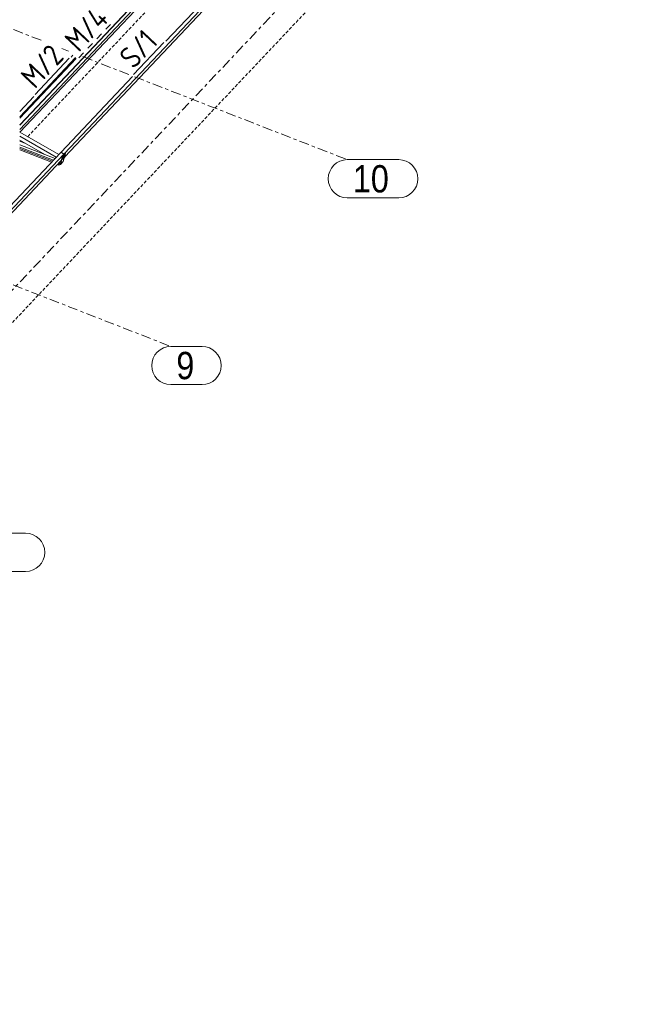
# Model space of a CAD drawing. Header units: millimetres. Extents: x -681 to 506, y -45 to 794.
# Tile 245 of 256: x 258 to 370, y 141 to 322. Entities that reach past the tile are written whole.
import ezdxf

# ---------------------------------------------------------------- set-up
doc = ezdxf.new("R2010")
doc.units = ezdxf.units.MM
doc.header["$LTSCALE"] = 0.6
for name, pattern in [('VERDECKT2', [1.5, 1, -0.5]), ('XKITLINE00', [0]), ('XKITLINE02', [4, 2, -2]), ('XKITLINE03', [6, 3, -1, 1, -1])]:
    doc.linetypes.add(name, pattern=pattern)
for name, color, linetype, lineweight in [('Bolt', 7, 'Continuous', 0), ('Part', 2, 'Continuous', 0), ('PartMark', 3, 'Continuous', 0), ('S-GRID', 1, 'Continuous', 0)]:
    doc.layers.add(name, color=color, linetype=linetype, lineweight=lineweight)
doc.styles.add('ARIAL', font='ARIAL.TTF')
doc.styles.add('ISOCPEUR', font='ISOCPEUR.TTF')

msp = doc.modelspace()

# ---------------------------------------------------------------- linework, layer by layer
at = {"layer": 'Bolt', "color": 3, "linetype": 'XKITLINE00', "lineweight": 0}
for p, q in [((266.12, 296.24), (266.11, 296.2)), ((266.11, 296.2), (266.14, 296.19)), ((266.14, 296.29), (266.12, 296.24)), ((266.17, 296.35), (266.14, 296.29)), ((266.14, 296.22), (266.16, 296.28)), ((266.14, 296.19), (266.14, 296.22)), ((266.15, 296.18), (266.14, 296.19)), ((266.2, 296.33), (266.15, 296.23)), ((266.15, 296.23), (266.16, 296.2)), ((266.15, 296.23), (266.22, 296.19)), ((266.17, 296.19), (266.15, 296.18)), ((266.16, 296.28), (266.19, 296.34)), ((266.16, 296.2), (266.23, 296.16)), ((266.21, 296.4), (266.17, 296.35)), ((266.19, 296.34), (266.23, 296.39)), ((266.26, 296.4), (266.2, 296.33)), ((266.2, 296.33), (266.27, 296.29)), ((266.24, 296.67), (266.21, 296.61)), ((266.21, 296.61), (266.21, 296.58)), ((266.21, 296.58), (266.24, 296.57)), ((266.24, 296.43), (266.21, 296.4)), ((266.22, 296.19), (266.27, 296.29)), ((266.23, 296.16), (266.22, 296.19)), ((266.23, 296.39), (266.26, 296.41)), ((266.29, 296.22), (266.23, 296.16)), ((266.27, 296.73), (266.24, 296.67)), ((266.24, 296.6), (266.26, 296.66)), ((266.24, 296.57), (266.24, 296.6)), ((266.25, 296.56), (266.24, 296.57)), ((266.26, 296.42), (266.24, 296.43)), ((266.3, 296.71), (266.25, 296.61)), ((266.25, 296.61), (266.26, 296.58)), ((266.25, 296.61), (266.32, 296.57)), ((266.27, 296.57), (266.25, 296.56)), ((266.26, 296.66), (266.29, 296.72)), ((266.26, 296.58), (266.33, 296.53)), ((266.26, 296.42), (266.28, 296.41)), ((266.26, 296.41), (266.28, 296.41)), ((266.26, 296.4), (266.33, 296.36)), ((266.31, 296.78), (266.27, 296.73)), ((266.27, 296.29), (266.33, 296.36)), ((266.28, 296.41), (266.28, 296.38)), ((266.29, 296.72), (266.33, 296.77)), ((266.34, 296.32), (266.29, 296.22)), ((266.35, 296.77), (266.3, 296.71)), ((266.3, 296.71), (266.36, 296.67)), ((266.34, 296.8), (266.31, 296.78)), ((266.32, 296.57), (266.36, 296.67)), ((266.33, 296.53), (266.32, 296.57)), ((266.33, 296.77), (266.36, 296.79)), ((266.39, 296.6), (266.33, 296.53)), ((266.33, 296.36), (266.34, 296.32)), ((266.36, 296.8), (266.34, 296.8)), ((266.35, 296.48), (266.34, 296.45)), ((266.34, 296.45), (266.37, 296.43)), ((266.35, 297.12), (266.36, 297.13)), ((266.35, 296.77), (266.42, 296.73)), ((266.37, 296.54), (266.35, 296.48)), ((266.36, 296.8), (266.38, 296.78)), ((266.36, 296.79), (266.38, 296.78)), ((266.36, 296.67), (266.42, 296.73)), ((266.4, 296.6), (266.37, 296.54)), ((266.37, 296.47), (266.39, 296.52)), ((266.37, 296.43), (266.37, 296.47)), ((266.38, 296.43), (266.37, 296.43)), ((266.38, 296.78), (266.38, 296.76)), ((266.43, 296.58), (266.38, 296.48)), ((266.38, 296.48), (266.39, 296.44)), ((266.38, 296.48), (266.45, 296.44)), ((266.4, 296.44), (266.38, 296.43)), ((266.44, 296.7), (266.39, 296.6)), ((266.39, 296.52), (266.42, 296.58)), ((266.39, 296.44), (266.46, 296.4)), ((266.44, 296.65), (266.4, 296.6)), ((266.42, 296.73), (266.44, 296.7)), ((266.42, 296.58), (266.46, 296.63)), ((266.49, 296.64), (266.43, 296.58)), ((266.43, 296.58), (266.5, 296.54)), ((266.45, 296.86), (266.44, 296.82)), ((266.44, 296.82), (266.47, 296.81)), ((266.47, 296.67), (266.44, 296.65)), ((266.47, 296.91), (266.45, 296.86)), ((266.45, 296.44), (266.5, 296.54)), ((266.46, 296.4), (266.45, 296.44)), ((266.46, 296.63), (266.49, 296.66)), ((266.52, 296.46), (266.46, 296.4)), ((266.5, 296.97), (266.47, 296.91)), ((266.47, 296.85), (266.49, 296.9)), ((266.47, 296.81), (266.47, 296.85)), ((266.48, 296.8), (266.47, 296.81)), ((266.49, 296.66), (266.47, 296.67)), ((266.53, 296.96), (266.48, 296.86)), ((266.48, 296.86), (266.49, 296.82)), ((266.48, 296.86), (266.55, 296.82)), ((266.5, 296.82), (266.48, 296.8)), ((266.49, 296.9), (266.52, 296.96)), ((266.49, 296.82), (266.56, 296.78)), ((266.49, 296.66), (266.51, 296.65)), ((266.49, 296.66), (266.51, 296.65)), ((266.49, 296.64), (266.56, 296.6)), ((266.54, 297.02), (266.5, 296.97)), ((266.5, 296.54), (266.56, 296.6)), ((266.51, 296.65), (266.51, 296.63)), ((266.52, 296.96), (266.56, 297.01)), ((266.57, 296.56), (266.52, 296.46)), ((266.59, 297.02), (266.53, 296.96)), ((266.53, 296.96), (266.6, 296.91)), ((266.57, 297.05), (266.54, 297.02)), ((266.55, 296.82), (266.6, 296.91)), ((266.56, 296.78), (266.55, 296.82)), ((266.56, 297.01), (266.59, 297.03)), ((266.62, 296.84), (266.56, 296.78)), ((266.56, 296.6), (266.57, 296.56)), ((266.59, 297.04), (266.57, 297.05)), ((266.59, 297.04), (266.61, 297.03)), ((266.59, 297.03), (266.61, 297.03)), ((266.59, 297.02), (266.66, 296.98)), ((266.6, 296.91), (266.66, 296.98)), ((266.61, 297.03), (266.61, 297.01)), ((266.67, 296.94), (266.62, 296.84)), ((266.66, 296.98), (266.67, 296.94))]:
    msp.add_line(p, q, dxfattribs=at)
at = {"layer": 'Part', "color": 4, "linetype": 'VERDECKT2', "lineweight": 0}
for p, q in [((0.58, -5.35), (385.62, 402.52)), ((259.78, 300.29), (288.24, 330.44)), ((258.58, 299.38), (258.62, 299.42)), ((258.61, 299.42), (258.62, 299.42)), ((258.62, 299.42), (258.62, 299.36)), ((258.83, 299.28), (258.9, 299.35))]:
    msp.add_line(p, q, dxfattribs=at)
at = {"layer": 'Part', "color": 2, "linetype": 'XKITLINE00', "lineweight": 0}
for p, q in [((258.33, 302.48), (284.72, 330.44)), ((258.33, 302.39), (284.82, 330.44)), ((258.33, 302.4), (284.8, 330.44)), ((285.55, 330.44), (258.33, 301.61)), ((286.06, 330.44), (258.37, 301.11)), ((298.69, 331.28), (266.44, 297.12)), ((266.52, 296.55), (298.2, 330.11)), ((298.13, 331.6), (285.05, 317.75)), ((258.33, 303.95), (268.54, 314.76)), ((268.67, 314.63), (258.33, 303.68)), ((267.72, 314.87), (268.05, 315.22)), ((278.96, 311.3), (265.88, 297.44)), ((258.33, 304.92), (260.92, 307.66)), ((258.33, 301.13), (265.46, 297)), ((258.33, 300.38), (265, 296.51)), ((258.33, 299.68), (262.92, 297.02)), ((258.33, 299.47), (259.41, 299.05)), ((258.46, 299.42), (258.57, 299.54)), ((258.46, 299.42), (258.57, 299.54)), ((258.52, 299.4), (258.62, 299.51)), ((258.53, 299.4), (258.61, 299.49)), ((258.53, 299.4), (258.61, 299.49)), ((258.54, 299.39), (258.61, 299.47)), ((258.54, 299.39), (258.61, 299.47)), ((258.57, 299.38), (258.61, 299.42)), ((258.57, 299.38), (258.61, 299.42)), ((258.61, 299.42), (258.61, 299.5)), ((258.61, 299.49), (258.61, 299.5)), ((258.61, 299.49), (258.61, 299.47)), ((258.61, 299.47), (258.61, 299.42)), ((258.62, 299.51), (258.62, 299.51)), ((258.33, 298.81), (264.79, 296.29)), ((258.33, 298.38), (264.5, 295.98)), ((258.33, 298.35), (264.48, 295.96)), ((258.33, 298.12), (264.32, 295.79)), ((258.33, 297.9), (264.16, 295.62)), ((258.33, 297.87), (264.15, 295.61)), ((265.87, 297.42), (265.88, 297.44)), ((265.88, 297.44), (266.44, 297.12)), ((266.41, 297.09), (234.16, 262.92)), ((234.24, 262.36), (265.93, 295.92)), ((265.85, 297.41), (252.77, 283.56)), ((262.92, 297.02), (264.79, 296.29)), ((265.74, 295.19), (266.14, 296.75)), ((265.78, 295.17), (266.19, 296.72)), ((265.78, 295.17), (266.3, 295.72)), ((266.41, 297.09), (265.85, 297.41)), ((266.4, 297.11), (265.87, 297.42)), ((265.87, 295.86), (265.91, 295.85)), ((265.87, 295.86), (265.91, 295.85)), ((266.14, 296.75), (266.66, 297.3)), ((266.19, 296.72), (266.14, 296.75)), ((266.71, 297.27), (266.19, 296.72)), ((266.24, 297.18), (266.25, 297.2)), ((266.3, 295.72), (266.71, 297.27)), ((266.39, 297.01), (266.41, 297.09)), ((266.4, 297.09), (266.4, 297.11)), ((266.44, 297.12), (266.42, 297.04)), ((266.66, 297.3), (266.71, 297.27)), ((265.23, 295.18), (265.45, 295.1)), ((265.25, 295.2), (265.45, 295.12)), ((265.4, 295.37), (265.6, 295.29)), ((265.45, 295.12), (265.6, 295.29)), ((265.45, 295.1), (265.62, 295.28)), ((265.45, 295.1), (265.45, 295.12)), ((265.56, 295.53), (265.6, 295.52)), ((265.58, 295.55), (265.62, 295.54)), ((265.62, 295.54), (265.6, 295.52)), ((265.6, 295.29), (265.6, 295.52)), ((265.62, 295.28), (265.62, 295.54)), ((265.62, 295.28), (265.75, 295.23)), ((265.74, 295.19), (265.78, 295.17))]:
    msp.add_line(p, q, dxfattribs=at)
at = {"layer": 'PartMark', "color": 1, "linetype": 'XKITLINE02', "lineweight": 0}
msp.add_line((269.15, 314.74), (275.63, 321.61), dxfattribs=at)
at = {"layer": 'PartMark', "color": 1, "linetype": 'XKITLINE00', "lineweight": 0}
for p, q in [((279.16, 311.65), (284.7, 317.53)), ((261.12, 308.02), (267.37, 314.64))]:
    msp.add_line(p, q, dxfattribs=at)
at = {"layer": 'S-GRID', "color": 1, "linetype": 'XKITLINE03', "lineweight": 0}
for p, q in [((-18.39, -19.48), (404.59, 428.58)), ((253.86, 321.2), (262.63, 317.78)), ((266.05, 316.44), (267.26, 315.97)), ((269.89, 314.94), (278.76, 311.49)), ((279.34, 311.26), (318.25, 296.08)), ((247.06, 277.07), (285.97, 261.89))]:
    msp.add_line(p, q, dxfattribs=at)
at = {"layer": 'S-GRID', "color": 1, "linetype": 'XKITLINE00', "lineweight": 0}
for p, q in [((318.25, 296.08), (327.67, 296.08)), ((318.25, 289.08), (327.67, 289.08)), ((285.97, 261.89), (291.68, 261.89)), ((285.97, 254.89), (291.68, 254.89)), ((253.69, 227.69), (259.4, 227.69)), ((253.69, 220.69), (259.4, 220.69))]:
    msp.add_line(p, q, dxfattribs=at)
for centre, start, end in [((318.25, 292.58), 90, 270), ((327.67, 292.58), 270, 90), ((285.97, 258.39), 90, 270), ((291.68, 258.39), 270, 90), ((259.4, 224.19), 270, 90)]:
    msp.add_arc(centre, 3.5, start, end, dxfattribs=at)

# ---------------------------------------------------------------- texts
at = {"layer": 'PartMark', "color": 1, "style": 'ISOCPEUR', "width": 0.85}
for s, p in [('M/4', (269.12, 315.58)), ('S/1', (279.14, 312.5)), ('M/2', (261.09, 308.87))]:
    msp.add_text(s, height=4, rotation=46.6502, dxfattribs=at).set_placement(p)
at = {"layer": 'S-GRID', "color": 7, "style": 'ARIAL', "width": 0.85}
for s, p in [('10', (319.25, 290.08)), ('9', (286.97, 255.89))]:
    msp.add_text(s, height=5, dxfattribs=at).set_placement(p)

doc.saveas('drawing.dxf')
